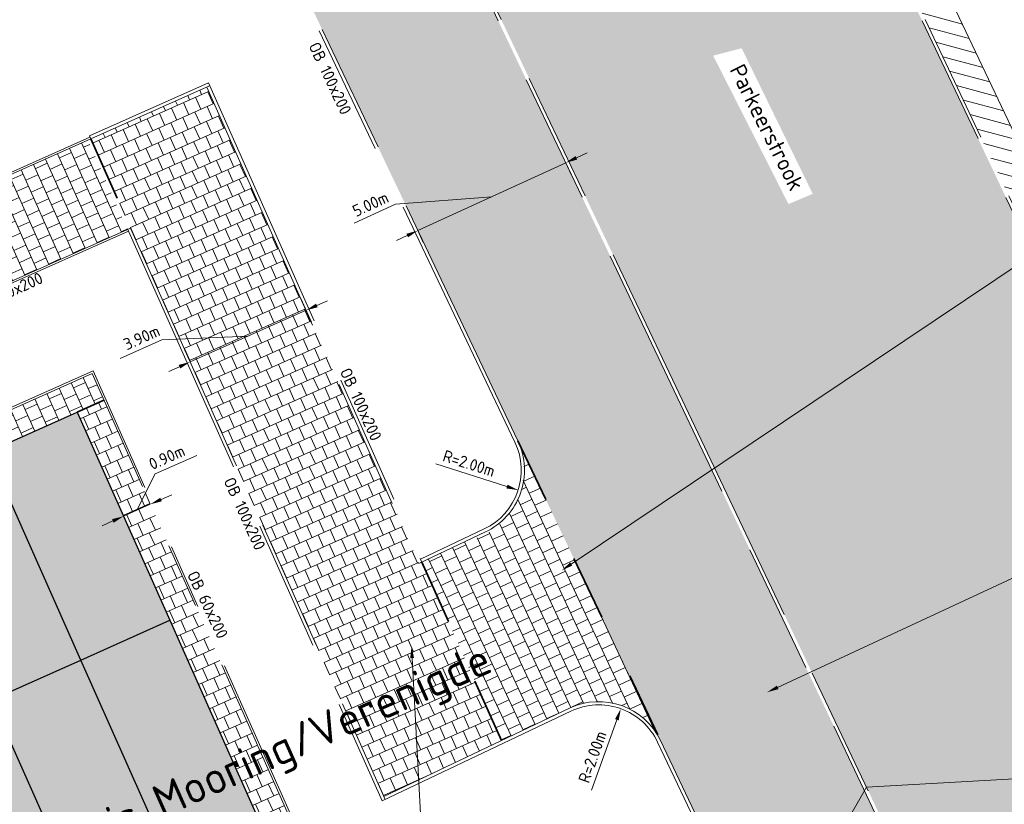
# Model space of a CAD drawing. Header units: metres. Extents: x 43144 to 46063, y 371355 to 373145.
# Tile 43 of 136: x 45508 to 45538, y 371973 to 371997. Entities that reach past the tile are written whole.
import ezdxf
from ezdxf import colors
from ezdxf.entities.mleader import LeaderData, LeaderLine
from ezdxf.enums import TextEntityAlignment as Align
from ezdxf.math import Vec2, Vec3

# ---------------------------------------------------------------- set-up
doc = ezdxf.new("R2010")
doc.units = ezdxf.units.M
for name, pattern in [('VH-OPSLUITBAND_100X200', [16, 8, -2, 4, -2]), ('VH-OPSLUITBAND_60X200', [12, 6, -2, 2, -2]), ('XX-HIDDEN', [4, 2, -2])]:
    doc.linetypes.add(name, pattern=pattern)
for name, color, linetype, lineweight in [('B-WE-VH-VERHARDING_HERSTRATEN', 7, 'Continuous', 18), ('B-XX-AL-T18 @ 0.2', 250, 'Continuous', 18), ('B-XX-GR-GRAS-A', 62, 'Continuous', 18), ('B-XX-GR-GRAS-A @ 0.05', 62, 'Continuous', 18), ('B-XX-GR-GRAS-A @ 0.2', 62, 'Continuous', 18), ('N-WE-AM-AANPIJLING-M', 7, 'Continuous', 18), ('N-WE-AM-AANPIJLING-M @ 0.2', 7, 'Continuous', 18), ('N-WE-VH-KANTOPSLUITING_OPSLUITBAND_100X200-G', 150, 'VH-OPSLUITBAND_100X200', 35), ('N-WE-VH-KANTOPSLUITING_OPSLUITBAND_60X200-G', 150, 'VH-OPSLUITBAND_60X200', 35), ('N-WE-VH-MATERIAALGRENS-G', 7, 'XX-HIDDEN', 35), ('N-WE-VH-MATERIAALGRENS-O', 7, 'Continuous', 18), ('N-XX-KEETUNITS', 250, 'Continuous', 35), ('N-XX-VH-VERHARDING_ASFALT_DEKLAAG-G', 252, 'Continuous', 35), ('X-XX-AL-LEGENDA-T18 @ 0.2', 7, 'Continuous', 18), ('X-XX-AL-M', 7, 'Continuous', 18), ('X-XX-AL-M @ 0.2', 7, 'Continuous', 18), ('X-XX-AL-VERWIJZING-M @ 0.2', 7, 'Continuous', 18)]:
    doc.layers.add(name, color=color, linetype=linetype, lineweight=lineweight)
doc.styles.add('NLCS-ISO-ANNOTATIVE-T18', font='NLCS-ISO.ttf', dxfattribs={"height": 1.8})
doc.styles.add('NLCS-ISO-M200-T18', font='NLCS-ISO.ttf', dxfattribs={"height": 0.36})
doc.styles.add('NLCS-ISO-T18', font='NLCS-ISO.ttf', dxfattribs={"height": 1.799999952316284})
doc.dimstyles.new('NLCS-ANNOTATIVE-T18-PIJL_L2_H1', dxfattribs={"dimtxt": 2.5, "dimasz": 1.8, "dimexe": 2, "dimexo": 2, "dimgap": 0.7, "dimtad": 1, "dimzin": 0, "dimdsep": 46, "dimtxsty": 'NLCS-ISO-ANNOTATIVE-T18', "dimcen": 2.5, "dimdle": 2, "dimclrd": 256, "dimclre": 256, "dimclrt": 7, "dimadec": 1, "dimazin": 0, "dimtfac": 1, "dimtdec": 3, "dimtofl": 0, "dimtmove": 1, "dimatfit": 0, "dimfxl": 2, "dimfxlon": 1, "dimtfillclr": 256, "dimtolj": 1, "dimtzin": 0, "dimlwd": -1, "dimlwe": -1, "dimarcsym": 0})
pattern_1 = [(45, (0, 0), (-0.5303300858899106, 0.5303300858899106), [0.225, -0.225]), (135, (0, 0.15), (-0.5303300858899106, -0.5303300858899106), [0.225, -0.225])]

# ---------------------------------------------------------------- blocks, each defined once
blk = doc.blocks.new('*D15')
at = {"layer": 'Defpoints', "color": 0, "ltscale": 0.1, "transparency": 16777216}
for p in [(45521.2911091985, 371983.4422348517), (45523.19517638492, 371982.8302478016)]:
    blk.add_point(p, dxfattribs=at)
at = {"layer": 'X-XX-AL-M', "ltscale": 0.1, "transparency": 16777216}
blk.add_line((45520.66657516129, 371983.6429666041), (45522.85244429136, 371982.9404054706), dxfattribs=at)
blk.add_solid([(45522.87080390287, 371982.9975274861), (45522.83408467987, 371982.883283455), (45523.19517638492, 371982.8302478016)], dxfattribs=at)
at = {"layer": 'X-XX-AL-M', "color": 7, "ltscale": 0.1, "transparency": 16777216, "insert": (45521.68606160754, 371983.6514156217), "char_height": 0.36, "attachment_point": 5, "rotation": 342.1820532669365, "style": 'NLCS-ISO-ANNOTATIVE-T18'}
blk.add_mtext('\\A1;R=2.00m', dxfattribs=at)
blk = doc.blocks.new('*D16')
at = {"layer": 'Defpoints', "color": 0, "ltscale": 0.1, "transparency": 16777216}
for p in [(45526.35051545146, 371976.1141216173), (45525.6741372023, 371974.2319652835)]:
    blk.add_point(p, dxfattribs=at)
at = {"layer": 'X-XX-AL-M', "ltscale": 0.1, "transparency": 16777216}
blk.add_line((45525.45228513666, 371973.6146180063), (45526.22876736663, 371975.7753334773), dxfattribs=at)
blk.add_solid([(45526.17230267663, 371975.7956248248), (45526.28523205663, 371975.7550421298), (45526.35051545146, 371976.1141216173)], dxfattribs=at)
at = {"layer": 'X-XX-AL-M', "color": 7, "ltscale": 0.1, "transparency": 16777216, "insert": (45525.4785071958, 371974.6338021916), "char_height": 0.36, "attachment_point": 5, "rotation": 70.23341590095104, "style": 'NLCS-ISO-ANNOTATIVE-T18'}
blk.add_mtext('\\A1;R=2.00m', dxfattribs=at)
blk = doc.blocks.new('*D19')
at = {"layer": 'Defpoints', "color": 0, "transparency": 16777216}
for p in [(45524.65797799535, 371992.8900938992), (45524.65801642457, 371992.8900102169), (45520.11376913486, 371990.8032691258)]:
    blk.add_point(p, dxfattribs=at)
at = {"layer": 'N-WE-AM-AANPIJLING-M', "transparency": 16777216}
for p, q in [((45524.98516889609, 371993.0402475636), (45525.31232136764, 371993.1904849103)), ((45520.11380756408, 371990.8031854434), (45524.65801642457, 371992.8900102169)), ((45524.65801642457, 371992.8900102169), (45524.82494680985, 371992.5265074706)), ((45522.38591199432, 371991.8465978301), (45519.42631298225, 371991.6192000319)), ((45519.42631298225, 371991.6192000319), (45518.15768839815, 371991.0366129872)), ((45519.78665509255, 371990.6529480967), (45519.459502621, 371990.5027107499)), ((45520.11380756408, 371990.8031854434), (45520.28073794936, 371990.4396826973))]:
    blk.add_line(p, q, dxfattribs=at)
for points in [[(45524.96012933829, 371993.0947729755), (45525.0102084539, 371992.9857221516), (45524.65801642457, 371992.8900102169)], [(45519.76161553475, 371990.7074735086), (45519.81169465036, 371990.5984226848), (45520.11380756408, 371990.8031854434)]]:
    blk.add_solid(points, dxfattribs=at)
at = {"layer": 'N-WE-AM-AANPIJLING-M', "color": 7, "transparency": 16777216, "insert": (45518.65845638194, 371991.6187087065), "char_height": 0.36, "attachment_point": 5, "rotation": 24.665879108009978, "style": 'NLCS-ISO-ANNOTATIVE-T18'}
blk.add_mtext('\\A1;5.00m', dxfattribs=at)
blk = doc.blocks.new('*D26')
at = {"layer": 'Defpoints', "color": 0, "ltscale": 0.1, "transparency": 16777216}
for p in [(45514.84523602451, 371992.4704933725), (45511.28305506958, 371990.8827695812), (45516.67880049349, 371988.3567498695)]:
    blk.add_point(p, dxfattribs=at)
at = {"layer": 'X-XX-AL-M', "ltscale": 0.1, "transparency": 16777216}
for p, q in [((45516.51595702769, 371988.7221017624), (45516.84164395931, 371987.9913979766)), ((45517.00761719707, 371988.5033089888), (45517.33643390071, 371988.649868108)), ((45513.11661953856, 371986.7690260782), (45516.67880049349, 371988.3567498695)), ((45512.24484847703, 371987.4462993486), (45510.96977037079, 371986.8779756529)), ((45514.89771001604, 371987.5628879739), (45512.24484847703, 371987.4462993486)), ((45512.95377607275, 371987.1343779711), (45513.27946300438, 371986.4036741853)), ((45512.78780283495, 371986.622466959), (45512.45898613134, 371986.4759078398))]:
    blk.add_line(p, q, dxfattribs=at)
for points in [[(45516.9831906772, 371988.5581117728), (45517.03204371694, 371988.4485062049), (45516.67880049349, 371988.3567498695)], [(45512.76337631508, 371986.6772697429), (45512.81222935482, 371986.5676641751), (45513.11661953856, 371986.7690260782)]]:
    blk.add_solid(points, dxfattribs=at)
at = {"layer": 'X-XX-AL-M', "color": 7, "ltscale": 0.1, "transparency": 16777216, "insert": (45511.62500216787, 371987.5203706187), "char_height": 0.36, "width": 0.791999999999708, "attachment_point": 5, "rotation": 24.02333457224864, "style": 'NLCS-ISO-ANNOTATIVE-T18'}
blk.add_mtext('\\A1;3.90m ', dxfattribs=at)
blk = doc.blocks.new('*D37')
at = {"layer": 'Defpoints', "color": 0, "ltscale": 0.1, "transparency": 16777216}
for p in [(45511.93459265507, 371982.2975894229), (45511.06908140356, 371982.028718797), (45511.11255089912, 371981.9311916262)]:
    blk.add_point(p, dxfattribs=at)
at = {"layer": 'X-XX-AL-M', "ltscale": 0.1, "transparency": 16777216}
for p, q in [((45512.04135896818, 371983.3269987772), (45513.31643707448, 371983.8953224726)), ((45511.48010228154, 371982.2119176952), (45512.04135896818, 371983.3269987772)), ((45511.89112315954, 371982.3951165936), (45511.72827969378, 371982.7604684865)), ((45512.21993986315, 371982.5416757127), (45512.54875656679, 371982.6882348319)), ((45511.06908140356, 371982.028718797), (45510.9062379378, 371982.3940706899)), ((45511.89112315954, 371982.3951165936), (45511.06908140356, 371982.028718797)), ((45510.74026469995, 371981.8821596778), (45510.41144799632, 371981.7356005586))]:
    blk.add_line(p, q, dxfattribs=at)
for points in [[(45512.19551334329, 371982.5964784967), (45512.24436638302, 371982.4868729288), (45511.89112315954, 371982.3951165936)], [(45510.7158381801, 371981.9369624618), (45510.76469121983, 371981.8273568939), (45511.06908140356, 371982.028718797)]]:
    blk.add_solid(points, dxfattribs=at)
at = {"layer": 'X-XX-AL-M', "color": 7, "ltscale": 0.1, "transparency": 16777216, "insert": (45512.4006557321, 371983.8374905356), "char_height": 0.36, "width": 0.7920000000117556, "attachment_point": 5, "rotation": 24.023334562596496, "style": 'NLCS-ISO-ANNOTATIVE-T18'}
blk.add_mtext('\\A1;0.90m', dxfattribs=at)
blk = doc.blocks.new('*U111')
at = {"layer": 'B-XX-GR-GRAS-A @ 0.05', "ltscale": 0.1}
h = blk.add_hatch(dxfattribs=at)
h.set_pattern_fill('AVH-BOUWWEG', color=8, scale=0.15, pattern_type=2)
h.set_pattern_definition(pattern_1)
h.paths.add_polyline_path([(45547.28533000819, 371972.652130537), (45545.78606634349, 371975.8110603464), (45544.86916028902, 371975.3760951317), (45535.27032685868, 371970.8225657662), (45536.77380180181, 371967.663240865)])
edge = h.paths.add_edge_path()
edge.add_line((45527.10707003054, 372015.1674721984), (45522.72300552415, 372013.0867421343))
edge.add_arc((45525.84623607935, 372006.8221247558), 7.000000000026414, 116.4985902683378, 199.2959073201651)
edge.add_line((45519.2394641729, 372004.5089959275), (45527.93615414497, 371986.2342190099))
edge.add_line((45527.93615414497, 371986.2342190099), (45535.27032685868, 371970.8225657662))
edge.add_line((45535.27032685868, 371970.8225657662), (45545.78606634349, 371975.8110603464))
edge.add_line((45545.78606634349, 371975.8110603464), (45527.10707003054, 372015.1674721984))
h.paths.add_polyline_path([(45538.47100298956, 371986.0786675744), (45540.78576823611, 371981.6691882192), (45541.50340869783, 371982.1239757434), (45539.26007206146, 371986.4367267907)], flags=16)
h.paths.add_polyline_path([(45527.63319397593, 372010.0134385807), (45527.81320595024, 372009.6591701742), (45528.27015195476, 372009.0677561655)], flags=16)
h.paths.add_polyline_path([(45529.18948865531, 371996.1794055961), (45531.50411748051, 371991.6183408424), (45532.24823973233, 371991.9340066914), (45530.0644550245, 371996.4070682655)], flags=16)
h.paths.add_polyline_path([(45529.49914421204, 372008.8970273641), (45530.63554962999, 372006.4874204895), (45531.12432846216, 372006.7179356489), (45529.98792304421, 372009.1275425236)], flags=16)
at = {"layer": 'B-XX-GR-GRAS-A @ 0.2', "ltscale": 0.1}
h = blk.add_hatch(dxfattribs=at)
h.set_pattern_fill('AVH-BOUWWEG', color=8, scale=0.15, pattern_type=2)
h.set_pattern_definition(pattern_1)
h.paths.add_polyline_path([(45547.28533000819, 371972.652130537), (45545.78606634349, 371975.8110603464), (45544.86916028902, 371975.3760951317), (45535.27032685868, 371970.8225657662), (45536.77380180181, 371967.663240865)])
edge = h.paths.add_edge_path()
edge.add_line((45527.10707003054, 372015.1674721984), (45522.72300552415, 372013.0867421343))
edge.add_arc((45525.84623607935, 372006.8221247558), 7.000000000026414, 116.4985902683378, 199.2959073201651)
edge.add_line((45519.2394641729, 372004.5089959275), (45527.93615414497, 371986.2342190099))
edge.add_line((45527.93615414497, 371986.2342190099), (45535.27032685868, 371970.8225657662))
edge.add_line((45535.27032685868, 371970.8225657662), (45545.78606634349, 371975.8110603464))
edge.add_line((45545.78606634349, 371975.8110603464), (45527.10707003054, 372015.1674721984))
h.paths.add_polyline_path([(45538.47100298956, 371986.0786675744), (45540.78576823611, 371981.6691882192), (45541.50340869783, 371982.1239757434), (45539.26007206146, 371986.4367267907)], flags=16)
h.paths.add_polyline_path([(45527.63319397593, 372010.0134385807), (45527.81320595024, 372009.6591701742), (45528.27015195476, 372009.0677561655)], flags=16)
h.paths.add_polyline_path([(45529.18948865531, 371996.1794055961), (45531.50411748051, 371991.6183408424), (45532.24823973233, 371991.9340066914), (45530.0644550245, 371996.4070682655)], flags=16)
h.paths.add_polyline_path([(45529.49914421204, 372008.8970273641), (45530.63554962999, 372006.4874204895), (45531.12432846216, 372006.7179356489), (45529.98792304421, 372009.1275425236)], flags=16)

msp = doc.modelspace()

# ---------------------------------------------------------------- hatches: boundary and pattern name
at = {"layer": 'B-WE-VH-VERHARDING_HERSTRATEN'}
h = msp.add_hatch(dxfattribs=at)
h.set_pattern_fill('AVH-ASFALT_B', color=256, scale=0.25, angle=120, pattern_type=2)
h.set_pattern_definition([(165, (45470.86483344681, 371994.2543259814), (-0.09705714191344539, -0.3622221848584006), [])])
h.paths.add_polyline_path([(45549.46940745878, 371970.6157831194), (45525.83003153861, 372020.3130704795), (45524.92497788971, 372019.8877730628), (45527.58330450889, 372014.3972772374), (45530.081273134, 372009.1340885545), (45531.28563926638, 372006.5965041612), (45536.7669030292, 371995.047549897), (45548.566, 371970.187)])
at = {"layer": 'B-XX-GR-GRAS-A', "ltscale": 0.1, "true_color": 0x636466}
h = msp.add_hatch(dxfattribs=at)
h.set_pattern_fill('AR-B88', color=251, scale=0.002, angle=24)
h.set_pattern_definition([(24, (0, 0), (-0.1652977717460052, 0.371264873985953), []), (114, (0, 0), (-0.3509302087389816, 0.2886159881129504), [0.4064, -0.4064])])
edge = h.paths.add_edge_path()
edge.add_arc((45525.84638317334, 372006.8220652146), 7.100119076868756, 116.58687665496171, 199.3385880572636, ccw=False)
edge.add_line((45522.66869453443, 372013.1713947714), (45522.35983240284, 372013.6500507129))
edge.add_line((45522.35983240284, 372013.6500507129), (45524.98407005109, 372014.7784555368))
edge.add_line((45524.98407005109, 372014.7784555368), (45525.18383858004, 372014.365365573))
edge.add_line((45525.18383858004, 372014.365365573), (45527.1545301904, 372015.300688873))
edge.add_line((45527.1545301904, 372015.300688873), (45524.96855701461, 372019.7977649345))
edge.add_line((45524.96855701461, 372019.7977649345), (45520.49659939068, 372017.6752988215))
edge.add_arc((45525.84623607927, 372006.8221247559), 12.09999999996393, 116.2391430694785, 200.7699229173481)
edge.add_line((45514.53259137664, 372002.5312689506), (45519.15953077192, 371992.8084565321))
edge.add_line((45519.15953077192, 371992.8084565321), (45521.393489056, 371988.1141315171))
edge.add_line((45521.393489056, 371988.1141315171), (45525.44694246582, 371979.5964130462))
edge.add_line((45525.44694246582, 371979.5964130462), (45526.45814251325, 371977.4715292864))
edge.add_line((45526.45814251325, 371977.4715292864), (45526.71788342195, 371976.9257231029))
edge.add_line((45526.71788342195, 371976.9257231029), (45528.59194460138, 371972.9876673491))
edge.add_line((45528.59194460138, 371972.9876673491), (45530.33755866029, 371969.3195237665))
edge.add_line((45530.33755866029, 371969.3195237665), (45530.33757904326, 371969.3194809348))
edge.add_line((45530.33757904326, 371969.3194809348), (45533.38069631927, 371962.9248308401))
edge.add_line((45533.38069631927, 371962.9248308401), (45535.79028533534, 371964.1299061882))
edge.add_line((45535.79028533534, 371964.1299061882), (45535.92447443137, 371963.8615905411))
edge.add_line((45535.92447443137, 371963.8615905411), (45537.98226379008, 371964.8911251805))
edge.add_line((45537.98226379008, 371964.8911251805), (45528.50304651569, 371984.8102647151))
edge.add_line((45528.50304651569, 371984.8102647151), (45523.76343787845, 371994.7698344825))
edge.add_line((45523.76343787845, 371994.7698344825), (45521.45515195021, 371999.6203477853))
edge.add_line((45521.45515195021, 371999.6203477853), (45520.91680703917, 371999.3877345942))
edge.add_line((45520.91680703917, 371999.3877345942), (45519.94794822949, 372001.4493930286))
edge.add_line((45519.94794822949, 372001.4493930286), (45520.45683949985, 372001.7181502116))
edge.add_line((45520.45683949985, 372001.7181502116), (45520.44652474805, 372001.7398251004))
edge.add_line((45520.44652474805, 372001.7398251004), (45520.42589524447, 372001.783174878))
edge.add_line((45520.42589524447, 372001.783174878), (45520.38463623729, 372001.8698744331))
edge.add_line((45520.38463623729, 372001.8698744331), (45520.30211822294, 372002.0432735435))
edge.add_line((45520.30211822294, 372002.0432735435), (45520.13708219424, 372002.3900717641))
edge.add_line((45520.13708219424, 372002.3900717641), (45519.80701013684, 372003.0836682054))
edge.add_line((45519.80701013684, 372003.0836682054), (45519.14686602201, 372004.4708610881))
h = msp.add_hatch(dxfattribs=at)
h.set_pattern_fill('AR-B88', color=251, scale=0.002, angle=24)
h.set_pattern_definition([(24, (45470.86483344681, 371994.2543259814), (-0.1652977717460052, 0.371264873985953), []), (114, (45470.86483344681, 371994.2543259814), (-0.3509302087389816, 0.2886159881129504), [0.4064, -0.4064])])
h.paths.add_polyline_path([(45510.06172907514, 371993.6229087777), (45519.06902043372, 371973.4143549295), (45522.68200938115, 371975.1337217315), (45520.23860095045, 371980.6156972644), (45520.14726297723, 371980.5749863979), (45516.84164395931, 371987.9913979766), (45513.62391003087, 371995.2106325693)])
at = {"layer": 'B-XX-GR-GRAS-A', "ltscale": 0.1, "true_color": 0x939598}
h = msp.add_hatch(dxfattribs=at)
h.set_pattern_fill('AR-B88', color=252, scale=0.002, angle=114)
h.set_pattern_definition([(114, (45471.5041992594, 371994.5393020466), (-0.371264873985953, -0.1652977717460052), []), (204, (45471.5041992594, 371994.5393020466), (-0.2886159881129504, -0.3509302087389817), [0.4064, -0.4064])])
h.paths.add_polyline_path([(45485.89109851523, 371979.5651486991), (45511.19171709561, 371990.8420587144), (45509.97039110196, 371993.5821979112), (45484.66977252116, 371982.3052878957), (45481.92967757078, 371981.0839816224), (45483.15095932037, 371978.3438227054)])
h = msp.add_hatch(dxfattribs=at)
h.set_pattern_fill('AR-B88', color=252, scale=0.002, angle=114)
h.set_pattern_definition([(114, (45467.07198406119, 371980.4111221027), (-0.371264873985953, -0.1652977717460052), []), (204, (45467.07198406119, 371980.4111221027), (-0.2886159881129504, -0.3509302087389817), [0.4064, -0.4064])])
h.paths.add_polyline_path([(45487.35470326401, 371976.281438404), (45487.72308750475, 371975.4549399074), (45493.20336589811, 371977.8975918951), (45492.59270290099, 371979.2676614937), (45497.1596015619, 371981.303204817), (45497.77026455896, 371979.9331352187), (45510.46624283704, 371985.5919456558), (45510.0998450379, 371986.4139874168), (45501.0573856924, 371982.3836116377), (45500.20245749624, 371984.3017090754), (45490.33795638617, 371979.9049354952), (45491.19288458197, 371977.9868380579), (45488.1787314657, 371976.6433794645)])
at = {"layer": 'B-XX-GR-GRAS-A', "ltscale": 0.1, "true_color": 0x636466}
h = msp.add_hatch(dxfattribs=at)
h.set_pattern_fill('AR-B88', color=251, scale=0.002, angle=115)
h.set_pattern_definition([(115, (0, 0), (-0.3683234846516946, -0.1717520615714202), []), (205, (0, 0), (-0.2824474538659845, -0.3559138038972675), [0.4064, -0.4064])])
edge = h.paths.add_edge_path()
edge.add_arc((45521.15240443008, 371983.4473281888), 2.223984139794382, -77.86577375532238, 23.79483164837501, ccw=False)
edge.add_line((45521.61989171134, 371981.2730326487), (45520.23860095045, 371980.6156972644))
edge.add_line((45520.23860095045, 371980.6156972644), (45522.68200938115, 371975.1337217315))
edge.add_line((45522.68200938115, 371975.1337217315), (45524.58229338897, 371976.0380381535))
edge.add_arc((45525.66585465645, 371974.1930734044), 2.139626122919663, 26.294201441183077, 120.42602721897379, ccw=False)
edge.add_line((45527.58409637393, 371975.1408859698), (45526.7005831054, 371976.9620770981))
edge.add_line((45526.7005831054, 371976.9620770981), (45526.46573983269, 371977.4555646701))
edge.add_line((45526.46573983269, 371977.4555646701), (45523.18734116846, 371984.3446229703))
at = {"layer": 'N-XX-VH-VERHARDING_ASFALT_DEKLAAG-G', "ltscale": 0.1, "true_color": 0xf7a8a1}
h = msp.add_hatch(color=21, dxfattribs=at)
h.dxf.hatch_style = 1
h.paths.add_polyline_path([(45509.64420107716, 371985.2255478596), (45487.72308750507, 371975.4549399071), (45493.42260881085, 371962.6676236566), (45515.34372238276, 371972.4382316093)])

# ---------------------------------------------------------------- linework, layer by layer
at = {"layer": 'N-WE-VH-KANTOPSLUITING_OPSLUITBAND_100X200-G', "lineweight": 0}
for points in [[(45520.19787747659, 371980.7070635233), (45522.15052645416, 371981.6362996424, 0.4142135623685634), (45523.09704440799, 371984.3016521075), (45514.44054261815, 372002.4919796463, -0.3866375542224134), (45520.45305372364, 372017.7653228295), (45524.92497788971, 372019.8877730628)], [(45523.18734116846, 371984.3446229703), (45514.53259137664, 372002.5312689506, -0.3865236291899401), (45520.49659939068, 372017.6752988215), (45524.96855701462, 372019.7977649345)], [(45520.14827622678, 371980.5727130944), (45522.19349731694, 371981.546002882, 0.4142135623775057), (45523.18734116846, 371984.3446229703, 0.3261126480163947)], [(45519.01941918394, 371973.2800045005), (45524.81471994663, 371976.0379004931, -0.4142135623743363), (45527.48007241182, 371975.0913825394), (45533.41993738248, 371962.6096558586)], [(45519.06902043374, 371973.4143549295), (45524.77174908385, 371976.1281972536, -0.4142135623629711), (45527.57036917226, 371975.134353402, -0.4142135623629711)]]:
    msp.add_lwpolyline(points, format="xyb", dxfattribs=at)
for points in [[(45548.47565864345, 371970.1441229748), (45527.10707003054, 372015.1674721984)], [(45548.566, 371970.187), (45527.1545342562, 372015.3006908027)], [(45510.02101820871, 371993.7142467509), (45513.67453713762, 371995.342681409)], [(45510.06172907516, 371993.6229087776), (45513.71524800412, 371995.2513434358)], [(45513.62391003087, 371995.2106325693), (45520.14827622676, 371980.5727130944)], [(45513.67453713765, 371995.342681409), (45520.23860095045, 371980.6156972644)], [(45510.0210182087, 371993.7142467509), (45510.06172907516, 371993.6229087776)], [(45511.18651928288, 371990.8537204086), (45519.01941918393, 371973.2800045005)], [(45511.28305506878, 371990.8827695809), (45519.1097439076, 371973.3229886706)], [(45527.57036917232, 371975.1343534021), (45533.50963359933, 371962.6538886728)]]:
    msp.add_lwpolyline(points, dxfattribs=at)
at = {"layer": 'N-WE-VH-KANTOPSLUITING_OPSLUITBAND_60X200-G', "lineweight": 0}
for points in [[(45510.03730255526, 371993.6777115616), (45498.34604198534, 371988.4667206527)], [(45510.06172907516, 371993.6229087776), (45498.37046850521, 371988.4119178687)], [(45511.28305506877, 371990.8827695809), (45499.59179449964, 371985.6717786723)], [(45511.21614361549, 371990.7872559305), (45499.61622101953, 371985.6169758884)]]:
    msp.add_lwpolyline(points, dxfattribs=at)
at = {"layer": 'N-WE-VH-MATERIAALGRENS-G'}
for points in [[(45510.06172907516, 371993.6229087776), (45511.28305506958, 371990.8827695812)], [(45509.6442010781, 371985.2255478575), (45510.46624283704, 371985.5919456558)], [(45523.18734116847, 371984.3446229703), (45527.57036917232, 371975.1343534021)], [(45520.23860095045, 371980.6156972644), (45522.68200938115, 371975.1337217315)]]:
    msp.add_lwpolyline(points, dxfattribs=at)
at = {"layer": 'N-WE-VH-MATERIAALGRENS-O', "ltscale": 0.1}
msp.add_lwpolyline([(45524.92497788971, 372019.8877730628), (45525.83003153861, 372020.3130704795), (45549.46940745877, 371970.6157831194), (45548.566, 371970.187)], dxfattribs=at)
at = {"layer": 'N-XX-KEETUNITS', "lineweight": 30, "ltscale": 0.1}
for points in [[(45509.75382253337, 371977.6105637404), (45506.90406188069, 371984.0042218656), (45509.64420107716, 371985.2255478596), (45512.49396172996, 371978.8318897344)], [(45515.34372238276, 371972.4382316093), (45512.60358318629, 371971.2169056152), (45509.75382253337, 371977.6105637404), (45512.49396172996, 371978.8318897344), (45515.34372238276, 371972.4382316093)], [(45512.60358318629, 371971.2169056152), (45509.86344398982, 371969.9955796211), (45507.01368333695, 371976.3892377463), (45509.75382253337, 371977.6105637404)]]:
    msp.add_lwpolyline(points, dxfattribs=at)

# ---------------------------------------------------------------- texts
at = {"layer": 'B-XX-AL-T18 @ 0.2', "color": 7, "style": 'NLCS-ISO-T18'}
for s, height, rotation, p in [('OB 100x200', 0.3599999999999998, 295.2492421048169, (45517.25339733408, 371995.405396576)), ('OB 60x200', 0.3599999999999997, 24.39339072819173, (45507.61468844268, 371988.7527130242)), ('OB 100x200', 0.3599999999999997, 294.3933907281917, (45518.19714879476, 371985.3931857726)), ('OB 100x200', 0.3599999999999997, 294.3933907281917, (45514.62602219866, 371982.0339270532)), ('OB 60x200', 0.3599999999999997, 295.5975140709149, (45513.49119583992, 371979.2331073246))]:
    msp.add_text(s, height=height, rotation=rotation, dxfattribs=at).set_placement(p, align=Align.CENTER)
at = {"layer": 'X-XX-AL-LEGENDA-T18 @ 0.2'}
note = msp.add_mtext_dynamic_manual_height_columns('Montis Mooring/Verenigde ', width=16.78530076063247, gutter_width=0, heights=[0.3907123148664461, 0], dxfattribs=dict(at, insert=(45492.52606059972, 371965.0863056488), char_height=0.9999999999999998, attachment_point=1, rotation=23.923733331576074, style='NLCS-ISO-ANNOTATIVE-T18'))
for column, words in zip(note.columns.linked_columns, ['Bootslieden']):
    column.text = words

# ---------------------------------------------------------------- dimensions: what is measured, and where the dimension line sits
at = {"layer": 'X-XX-AL-M @ 0.2', "ltscale": 0.1}
for base, p1, p2, angle, text, picture, middle in [((45516.67880049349, 371988.3567498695), (45511.28305506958, 371990.8827695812), (45514.84523602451, 371992.4704933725), 24.023334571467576, '<>m ', '*D26', (45512.11697531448, 371987.3893041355)), ((45511.06908140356, 371982.028718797), (45511.93459265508, 371982.2975894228), (45511.11255089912, 371981.9311916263), 204.0233345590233, '<>m', '*D37', (45512.16923213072, 371983.3839939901))]:
    dim = msp.add_linear_dim(base=base, p1=p1, p2=p2, angle=angle, text=text, dimstyle='NLCS-ANNOTATIVE-T18-PIJL_L2_H1', override={"dimscale": 0.2, "dimtix": 0, "dimtofl": 0, "dimtmove": 1, "dimatfit": 0}, dxfattribs=at)
    dim.commit()
    dim.dimension.update_dxf_attribs({"geometry": picture, "text_midpoint": middle, "dimtype": 161})
for center, mpoint, picture, middle in [((45521.2911091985, 371983.4422348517), (45523.19517638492, 371982.8302478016), '*D15', (45521.58814367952, 371983.3467648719)), ((45525.6741372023, 371974.2319652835), (45526.35051545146, 371976.1141216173), '*D16', (45525.7796522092, 371974.5255816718))]:
    dim = msp.add_radius_dim(center=center, mpoint=mpoint, text='<>m', dimstyle='NLCS-ANNOTATIVE-T18-PIJL_L2_H1', override={"dimscale": 0.2, "dimpost": 'R=<>', "dimtix": 0, "dimtofl": 0, "dimtmove": 1, "dimatfit": 0}, dxfattribs=at)
    dim.commit()
    dim.dimension.update_dxf_attribs({"geometry": picture, "text_midpoint": middle, "dimtype": 164})

# ---------------------------------------------------------------- next in the draw order: leaders
at = {"layer": 'X-XX-AL-VERWIJZING-M @ 0.2'}
ml = msp.add_multileader_mtext('Standard', dxfattribs=at)
ml.set_content('\\A1;{\\C256;Aanbrengen trottoirtegels\\PAfm: 300x300x80 mm,\\Paanbrengen bescherming (mantelbuis) kabels en leidingen}', color=10, style='NLCS-ISO-M200-T18')
ml.set_leader_properties(color=256, lineweight=-1)
ml.build(insert=Vec2(0, 0))
ml.multileader.update_dxf_attribs({"text_left_attachment_type": 6, "text_right_attachment_type": 6, "dogleg_length": 0.36, "arrow_head_size": 0.36, "scale": 0.2})
ctx = ml.context
ctx.base_point, ctx.scale, ctx.char_height, ctx.arrow_head_size, ctx.landing_gap_size, ctx.plane_origin, ctx.plane_x_axis, ctx.plane_y_axis = Vec3(45541.9393999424, 371991.8271527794), 0.2, 0.36, 0.36, 0, Vec3(45526.48516688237, 371981.5948531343), Vec3(0.9032078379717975, 0.4292034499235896), Vec3(-0.4292034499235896, 0.9032078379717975)
ctx.left_attachment, ctx.right_attachment = 6, 6
notes = []
notes.append((ctx, [(0, (1, 1, 0), (45540.8965754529, 371991.3316036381), (0.9032078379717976, 0.4292034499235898), 1.154578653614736, [(0, [(45524.52735883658, 371980.3597158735)], 0, [])])]))
ctx.mtext.insert, ctx.mtext.text_direction, ctx.mtext.rotation, ctx.mtext.width, ctx.mtext.defined_height, ctx.mtext.flow_direction = Vec3(45541.73853272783, 371992.2498540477), Vec3(0.9032078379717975, 0.4292034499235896), 0.4436106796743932, 8.341248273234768, 1.12006689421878, 5
ctx.mtext.has_bg_fill, ctx.mtext.bg_color, ctx.mtext.bg_scale_factor, ctx.mtext.bg_transparency, ctx.mtext.use_window_bg_color = 1, -1027028792, 1.5, 0, 1
for ctx, leaders in notes:
    for number, flags, end, landing, length, lines in leaders:
        leader = LeaderData()
        leader.index, (leader.has_last_leader_line, leader.has_dogleg_vector, leader.attachment_direction) = number, flags
        leader.last_leader_point, leader.dogleg_vector, leader.dogleg_length = Vec3(end), Vec3(landing), length
        for number, points, colour, breaks in lines:
            line = LeaderLine()
            line.index, line.vertices, line.color, line.breaks = number, Vec3.list(points), colors.encode_raw_color(colour), breaks
            leader.lines.append(line)
        ctx.leaders.append(leader)

# ---------------------------------------------------------------- next in the draw order: texts
at = {"layer": 'B-XX-AL-T18 @ 0.2', "color": 7, "style": 'NLCS-ISO-T18'}
msp.add_text('Parkeerstrook', height=0.5, rotation=296.6153852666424, dxfattribs=at).set_placement((45530.62437108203, 371993.8646384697), align=Align.CENTER)

# ---------------------------------------------------------------- next in the draw order: dimensions: what is measured, and where the dimension line sits
at = {"layer": 'N-WE-AM-AANPIJLING-M @ 0.2'}
dim = msp.add_linear_dim(base=(45524.65801642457, 371992.8900102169), p1=(45520.11376913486, 371990.8032691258), p2=(45524.65797799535, 371992.8900938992), angle=24.66587910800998, text='<>m', dimstyle='NLCS-ANNOTATIVE-T18-PIJL_L2_H1', override={"dimscale": 0.2, "dimtxt": 3, "dimtix": 0, "dimtofl": 0, "dimtmove": 1, "dimatfit": 0}, dxfattribs=at)
dim.commit()
dim.dimension.update_dxf_attribs({"geometry": '*D19', "text_midpoint": (45519.29908702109, 371991.560774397), "dimtype": 161})

# ---------------------------------------------------------------- next in the draw order: leaders
at = {"layer": 'X-XX-AL-VERWIJZING-M @ 0.2'}
ml = msp.add_multileader_mtext('Standard', dxfattribs=at)
ml.set_content('\\A1;{\\C256;Herstraten trottoirtegels 300x300}', color=10, style='NLCS-ISO-M200-T18')
ml.set_leader_properties(color=256, lineweight=-1)
ml.build(insert=Vec2(0, 0))
ml.multileader.update_dxf_attribs({"text_left_attachment_type": 6, "text_right_attachment_type": 6, "dogleg_length": 0.36, "arrow_head_size": 0.36, "scale": 0.2})
ctx = ml.context
ctx.base_point, ctx.scale, ctx.char_height, ctx.arrow_head_size, ctx.landing_gap_size, ctx.plane_origin, ctx.plane_x_axis, ctx.plane_y_axis = Vec3(45548.19597407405, 371984.700906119), 0.2, 0.36, 0.36, 0, Vec3(45548.32892973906, 371984.6317409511), Vec3(0.9027366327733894, 0.4301936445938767), Vec3(-0.4301936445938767, 0.9027366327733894)
ctx.left_attachment, ctx.right_attachment = 6, 6
notes = []
notes.append((ctx, [(0, (1, 1, 0), (45547.15369362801, 371984.20421372), (0.9027366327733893, 0.4301936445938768), 1.154578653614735, [(0, [(45530.84432189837, 371976.6184273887)], 0, [])])]))
ctx.mtext.insert, ctx.mtext.text_direction, ctx.mtext.rotation, ctx.mtext.width, ctx.mtext.defined_height, ctx.mtext.flow_direction = Vec3(45548.01013041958, 371985.0908883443), Vec3(0.9027366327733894, 0.4301936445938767), 0.4447072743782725, 7.239138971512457, 1.12006689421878, 5
ctx.mtext.has_bg_fill, ctx.mtext.bg_color, ctx.mtext.bg_scale_factor, ctx.mtext.bg_transparency, ctx.mtext.use_window_bg_color = 1, -1027028792, 1.5, 0, 1
for ctx, leaders in notes:
    for number, flags, end, landing, length, lines in leaders:
        leader = LeaderData()
        leader.index, (leader.has_last_leader_line, leader.has_dogleg_vector, leader.attachment_direction) = number, flags
        leader.last_leader_point, leader.dogleg_vector, leader.dogleg_length = Vec3(end), Vec3(landing), length
        for number, points, colour, breaks in lines:
            line = LeaderLine()
            line.index, line.vertices, line.color, line.breaks = number, Vec3.list(points), colors.encode_raw_color(colour), breaks
            leader.lines.append(line)
        ctx.leaders.append(leader)

# ---------------------------------------------------------------- next in the draw order: leaders
ml = msp.add_multileader_mtext('Standard', dxfattribs=at)
ml.set_content('\\A1;{\\C256;Herzetten opsluitbanden}', color=10, style='NLCS-ISO-M200-T18')
ml.set_leader_properties(color=256, lineweight=-1)
ml.build(insert=Vec2(0, 0))
ml.multileader.update_dxf_attribs({"text_left_attachment_type": 6, "text_right_attachment_type": 6, "dogleg_length": 0.36, "arrow_head_size": 0.36, "scale": 0.2})
ctx = ml.context
ctx.base_point, ctx.scale, ctx.char_height, ctx.arrow_head_size, ctx.landing_gap_size, ctx.plane_origin, ctx.plane_x_axis, ctx.plane_y_axis = Vec3(45548.89643182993, 371976.1876216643), 0.2, 0.36, 0.36, 0, Vec3(45560.12188667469, 372004.8285414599), Vec3(0.8955806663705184, 0.4448991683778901), Vec3(-0.4448991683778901, 0.8955806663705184)
ctx.left_attachment, ctx.right_attachment = 6, 6
notes = []
notes.append((ctx, [(0, (1, 1, 0), (45547.86241350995, 371975.6739505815), (0.8955806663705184, 0.4448991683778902), 1.154578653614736, [(2, [(45530.73680514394, 371968.2478519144), (45533.90110058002, 371973.6997874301), (45546.58466476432, 371974.4197677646)], 0, [])])]))
ctx.mtext.insert, ctx.mtext.text_direction, ctx.mtext.rotation, ctx.mtext.width, ctx.mtext.defined_height, ctx.mtext.flow_direction = Vec3(45548.68821901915, 371976.6067534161), Vec3(0.8955806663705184, 0.4448991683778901), 0.4610616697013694, 9.325261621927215, 0.8091009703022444, 5
ctx.mtext.has_bg_fill, ctx.mtext.bg_color, ctx.mtext.bg_scale_factor, ctx.mtext.bg_transparency, ctx.mtext.use_window_bg_color = 1, -1027028792, 1.5, 0, 1
for ctx, leaders in notes:
    for number, flags, end, landing, length, lines in leaders:
        leader = LeaderData()
        leader.index, (leader.has_last_leader_line, leader.has_dogleg_vector, leader.attachment_direction) = number, flags
        leader.last_leader_point, leader.dogleg_vector, leader.dogleg_length = Vec3(end), Vec3(landing), length
        for number, points, colour, breaks in lines:
            line = LeaderLine()
            line.index, line.vertices, line.color, line.breaks = number, Vec3.list(points), colors.encode_raw_color(colour), breaks
            leader.lines.append(line)
        ctx.leaders.append(leader)

# ---------------------------------------------------------------- next in the draw order: linework, layer by layer
at = {"layer": 'N-WE-VH-KANTOPSLUITING_OPSLUITBAND_100X200-G', "lineweight": 0}
for points in [[(45527.15453425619, 372015.3006908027), (45522.67838794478, 372013.1762366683, 0.3780721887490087), (45519.14686602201, 372004.4708610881), (45537.98226379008, 371964.8911251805)], [(45527.19741135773, 372015.2103492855), (45522.72300552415, 372013.0867421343, 0.3778551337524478), (45519.2394641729, 372004.5089959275), (45527.93615414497, 371986.2342190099), (45538.07171074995, 371964.9358817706)]]:
    msp.add_lwpolyline(points, format="xyb", dxfattribs=at)

# ---------------------------------------------------------------- next in the draw order: leaders
at = {"layer": 'X-XX-AL-VERWIJZING-M @ 0.2'}
ml = msp.add_multileader_mtext('Standard', dxfattribs=at)
ml.set_content('\\A1;{\\C256;Aanbrengen trottoirtegels\\PAfm: 300x300x80 mm,}', color=10, style='NLCS-ISO-M200-T18')
ml.set_leader_properties(color=256, lineweight=-1)
ml.build(insert=Vec2(0, 0))
ml.multileader.update_dxf_attribs({"text_left_attachment_type": 6, "text_right_attachment_type": 6, "dogleg_length": 0.36, "arrow_head_size": 0.36, "scale": 0.2})
ctx = ml.context
ctx.base_point, ctx.scale, ctx.char_height, ctx.arrow_head_size, ctx.landing_gap_size, ctx.plane_origin, ctx.plane_x_axis, ctx.plane_y_axis = Vec3(45513.99402129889, 371968.0622717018), 0.2, 0.36, 0.36, 0, Vec3(45496.22609421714, 371957.2133167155), Vec3(0.9120569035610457, 0.4100636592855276), Vec3(-0.4100636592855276, 0.9120569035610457)
ctx.left_attachment, ctx.right_attachment = 6, 6
notes = []
notes.append((ctx, [(1, (1, 1, 0), (45520.30051049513, 371970.8976891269), (-0.9120569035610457, -0.4100636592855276), 1.154578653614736, [(0, [(45519.91915289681, 371978.0284006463)], 0, [])])]))
ctx.mtext.insert, ctx.mtext.text_direction, ctx.mtext.rotation, ctx.mtext.width, ctx.mtext.defined_height, ctx.mtext.flow_direction = Vec3(45513.81687379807, 371968.4562802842), Vec3(0.9120569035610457, 0.4100636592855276), 0.4225238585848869, 8.341248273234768, 1.12006689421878, 5
ctx.mtext.has_bg_fill, ctx.mtext.bg_color, ctx.mtext.bg_scale_factor, ctx.mtext.bg_transparency, ctx.mtext.use_window_bg_color = 1, -1027028792, 1.5, 0, 1
for ctx, leaders in notes:
    for number, flags, end, landing, length, lines in leaders:
        leader = LeaderData()
        leader.index, (leader.has_last_leader_line, leader.has_dogleg_vector, leader.attachment_direction) = number, flags
        leader.last_leader_point, leader.dogleg_vector, leader.dogleg_length = Vec3(end), Vec3(landing), length
        for number, points, colour, breaks in lines:
            line = LeaderLine()
            line.index, line.vertices, line.color, line.breaks = number, Vec3.list(points), colors.encode_raw_color(colour), breaks
            leader.lines.append(line)
        ctx.leaders.append(leader)

# ---------------------------------------------------------------- next in the draw order: hatches: boundary and pattern name
at = {"layer": 'B-XX-GR-GRAS-A', "ltscale": 0.1, "true_color": 0x939598}
h = msp.add_hatch(dxfattribs=at)
h.set_pattern_fill('AR-B88', color=252, scale=0.002, angle=24)
h.set_pattern_definition([(24, (45489.29142999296, 371977.2525808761), (-0.1652977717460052, 0.371264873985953), []), (114, (45489.29142999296, 371977.2525808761), (-0.3509302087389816, 0.2886159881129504), [0.4064, -0.4064])])
h.paths.add_polyline_path([(45509.64420107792, 371985.2255478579), (45515.34372238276, 371972.4382316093), (45516.16576413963, 371972.8046294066), (45510.83264063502, 371984.7699038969), (45510.46624283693, 371985.5919456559)])

# ---------------------------------------------------------------- next in the draw order: linework, layer by layer
at = {"layer": 'N-WE-VH-KANTOPSLUITING_OPSLUITBAND_60X200-G', "lineweight": 0}
for points in [[(45487.50575900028, 371973.5844404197), (45492.93658858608, 371961.3999547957), (45516.6113912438, 371971.9522113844), (45510.13022130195, 371986.4932167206), (45501.03295917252, 371982.4384144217)], [(45487.5361352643, 371973.6636697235), (45492.96696485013, 371961.4791840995), (45516.53216193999, 371971.9825876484), (45510.0998450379, 371986.4139874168), (45501.0573856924, 371982.3836116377)]]:
    msp.add_lwpolyline(points, dxfattribs=at)

# ---------------------------------------------------------------- next in the draw order: block references
at = {"layer": 'B-XX-GR-GRAS-A'}
msp.add_blockref('*U111', (0, 0), dxfattribs=at)

doc.saveas('drawing.dxf')
